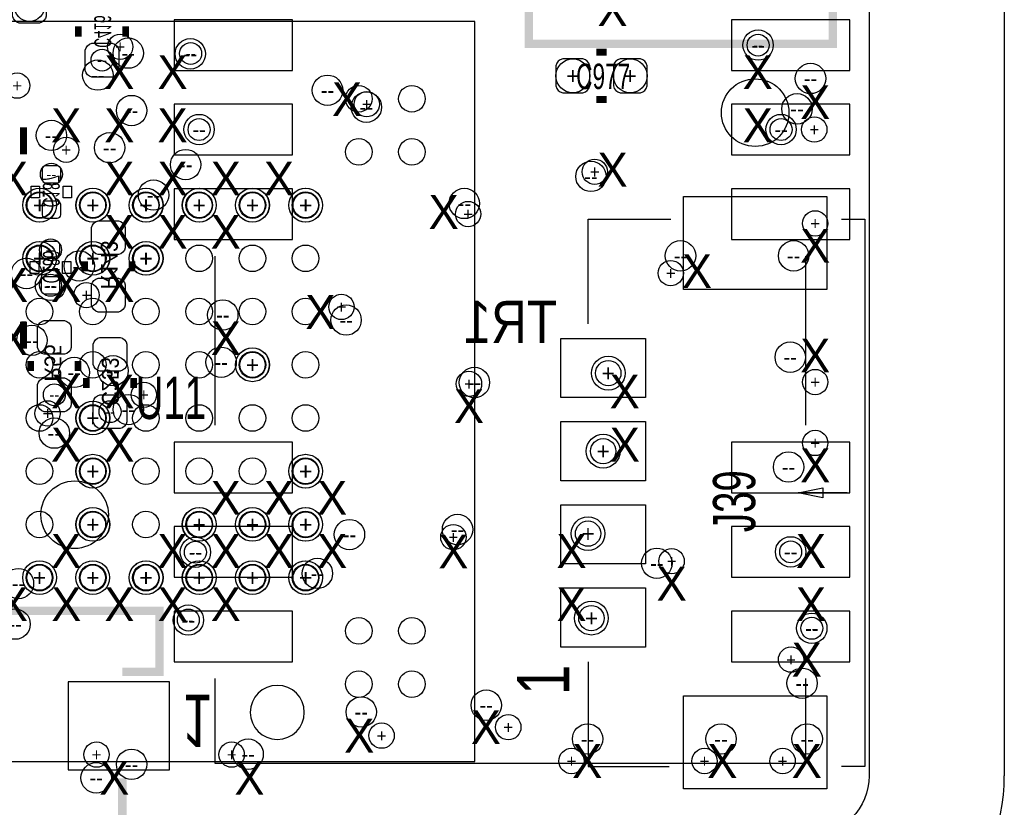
# Model space of a CAD drawing. Extents: x -22 to 398, y -34 to 263.
# Tile 32 of 39: x 49 to 64, y 8 to 20. Entities that reach past the tile are written whole.
import ezdxf
from ezdxf.enums import TextEntityAlignment as Align

# ---------------------------------------------------------------- set-up
doc = ezdxf.new("R2010")
doc.units = 0
for name, color, linetype in [('ASSY_BOT', 17, 'CONTINUOUS'), ('ASSY_TOP', 18, 'CONTINUOUS'), ('BOT', 16, 'CONTINUOUS'), ('DRILL', 12, 'CONTINUOUS'), ('OUTLINE', 6, 'CONTINUOUS'), ('SILK_BOT', 13, 'CONTINUOUS'), ('SILK_TOP', 14, 'CONTINUOUS'), ('TOP', 15, 'CONTINUOUS')]:
    doc.layers.add(name, color=color, linetype=linetype)

# ---------------------------------------------------------------- blocks, each defined once
blk = doc.blocks.new('FIGURE_CIRCLE')
blk.add_circle((0, 0), 0.5)

msp = doc.modelspace()

# ---------------------------------------------------------------- linework, layer by layer
at = {"layer": 'BOT'}
for points in [[(49.308004, 20.01647), (49.003204, 20.01647, -0.294587), (48.901604, 20.11807), (48.901604, 20.42287, -0.294587), (49.003204, 20.52447), (49.308004, 20.52447, -0.294587), (49.409604, 20.42287), (49.409604, 20.11807, -0.294587)], [(50.501804, 19.61007), (50.501804, 19.30527, -0.294587), (50.400204, 19.20367), (50.095404, 19.20367, -0.294587), (49.993804, 19.30527), (49.993804, 19.61007, -0.294587), (50.095404, 19.71167), (50.400204, 19.71167, -0.294587)], [(49.574704, 17.61617, 0.414214), (49.625504, 17.66697), (49.625504, 17.81937, 0.414214), (49.574704, 17.87017), (49.396904, 17.87017, 0.414214), (49.346104, 17.81937), (49.346104, 17.66697, 0.414214), (49.396904, 17.61617)], [(49.396904, 17.33677, 0.414214), (49.346104, 17.28597), (49.346104, 17.13357, 0.414214), (49.396904, 17.08277), (49.574704, 17.08277, 0.414214), (49.625504, 17.13357), (49.625504, 17.28597, 0.414214), (49.574704, 17.33677)], [(50.0888, 16.637), (50.0888, 16.9418, -0.294587), (50.1904, 17.0434), (50.4952, 17.0434, -0.294587), (50.5968, 16.9418), (50.5968, 16.637, -0.294587), (50.4952, 16.5354), (50.1904, 16.5354, -0.294587)], [(49.562004, 16.47952, 0.414214), (49.612804, 16.53032), (49.612804, 16.68272, 0.414214), (49.562004, 16.73352), (49.384204, 16.73352, 0.414214), (49.333404, 16.68272), (49.333404, 16.53032, 0.414214), (49.384204, 16.47952)], [(49.384204, 16.20012, 0.414214), (49.333404, 16.14932), (49.333404, 15.99692, 0.414214), (49.384204, 15.94612), (49.562004, 15.94612, 0.414214), (49.612804, 15.99692), (49.612804, 16.14932, 0.414214), (49.562004, 16.20012)], [(50.0888, 15.7734), (50.0888, 16.0782, -0.294587), (50.1904, 16.1798), (50.4952, 16.1798, -0.294587), (50.5968, 16.0782), (50.5968, 15.7734, -0.294587), (50.4952, 15.6718), (50.1904, 15.6718, -0.294587)], [(49.276, 15.1384), (49.276, 15.4432, -0.294587), (49.3776, 15.5448), (49.6824, 15.5448, -0.294587), (49.784, 15.4432), (49.784, 15.1384, -0.294587), (49.6824, 15.0368), (49.3776, 15.0368, -0.294587)], [(50.6222, 15.1892), (50.6222, 14.8844, -0.294587), (50.5206, 14.7828), (50.2158, 14.7828, -0.294587), (50.1142, 14.8844), (50.1142, 15.1892, -0.294587), (50.2158, 15.2908), (50.5206, 15.2908, -0.294587)], [(49.276, 14.2748), (49.276, 14.5796, -0.294587), (49.3776, 14.6812), (49.6824, 14.6812, -0.294587), (49.784, 14.5796), (49.784, 14.2748, -0.294587), (49.6824, 14.1732), (49.3776, 14.1732, -0.294587)], [(50.6222, 14.3256), (50.6222, 14.0208, -0.294587), (50.5206, 13.9192), (50.2158, 13.9192, -0.294587), (50.1142, 14.0208), (50.1142, 14.3256, -0.294587), (50.2158, 14.4272), (50.5206, 14.4272, -0.294587)]]:
    msp.add_lwpolyline(points, format="xyb", close=True, dxfattribs=at)
for points in [[(51.3334, 20.066), (51.3334, 19.304), (53.1114, 19.304), (53.1114, 20.066)], [(59.7154, 20.066), (59.7154, 19.304), (61.4934, 19.304), (61.4934, 20.066)], [(51.3334, 18.796), (51.3334, 18.034), (53.1114, 18.034), (53.1114, 18.796)], [(59.7154, 18.796), (59.7154, 18.034), (61.4934, 18.034), (61.4934, 18.796)], [(51.3334, 17.526), (51.3334, 16.764), (53.1114, 16.764), (53.1114, 17.526)], [(59.7154, 17.526), (59.7154, 16.764), (61.4934, 16.764), (61.4934, 17.526)], [(51.3334, 13.716), (51.3334, 12.954), (53.1114, 12.954), (53.1114, 13.716)], [(59.7154, 13.716), (59.7154, 12.954), (61.4934, 12.954), (61.4934, 13.716)], [(51.3334, 12.446), (51.3334, 11.684), (53.1114, 11.684), (53.1114, 12.446)], [(59.7154, 12.446), (59.7154, 11.684), (61.4934, 11.684), (61.4934, 12.446)], [(51.3334, 11.176), (51.3334, 10.414), (53.1114, 10.414), (53.1114, 11.176)], [(59.7154, 11.176), (59.7154, 10.414), (61.4934, 10.414), (61.4934, 11.176)], [(51.263804, 8.78967), (51.263804, 10.11047), (49.739804, 10.11047), (49.739804, 8.78967)]]:
    msp.add_lwpolyline(points, close=True, dxfattribs=at)
msp.add_circle((49.8348, 12.6238), 0.508, dxfattribs=at)
at = {"layer": 'OUTLINE'}
for points in [[(14.2875, 33.2105), (52.6415, 33.2105, 0.414203), (53.4035, 33.9725, -0.414224), (54.1655, 34.7345), (54.5465, 34.7345), (54.5465, 33.909, 0.999947), (56.1975, 33.909), (56.1975, 34.7345), (56.5785, 34.7345, -0.414231), (57.3405, 33.9725, 0.414196), (58.1025, 33.2105), (60.8965, 33.2105, -0.414228), (61.7855, 32.3215), (61.7855, 8.6995, -0.414205), (60.8965, 7.8105)], [(60.8965, 5.7785, 0.414214), (63.8175, 8.6995)]]:
    msp.add_lwpolyline(points, format="xyb", dxfattribs=at)
msp.add_lwpolyline([(63.8175, 32.3215), (63.8175, 8.6995)], dxfattribs=at)
at = {"layer": 'SILK_BOT'}
for points, const_width in [([(49.892204, 19.96567), (49.892204, 19.81327)], 0.1016), ([(50.603404, 19.96567), (50.603404, 19.81327)], 0.1016), ([(49.066704, 18.44802), (49.066704, 18.04162)], 0.1016), ([(49.9872, 16.2814), (49.9872, 16.4338)], 0.1016), ([(50.6984, 16.2814), (50.6984, 16.4338)], 0.1016), ([(49.066704, 15.12062), (49.066704, 15.52702)], 0.1016), ([(49.1744, 14.7828), (49.1744, 14.9352)], 0.1016), ([(49.8856, 14.7828), (49.8856, 14.9352)], 0.1016), ([(50.0126, 14.6812), (50.0126, 14.5288)], 0.1016), ([(50.7238, 14.6812), (50.7238, 14.5288)], 0.1016), ([(35.465004, 10.26287), (34.906204, 10.26287), (34.906204, 11.17727), (37.217604, 11.17727), (37.217604, 10.66927), (48.800004, 10.66927), (48.800004, 11.17727), (51.111404, 11.17727), (51.111404, 10.26287), (50.552604, 10.26287)], 0.127), ([(50.552604, 8.66267), (50.552604, 7.41807), (51.187604, 7.41807), (51.187604, 6.50367), (34.830004, 6.50367), (34.830004, 7.41807), (35.465004, 7.41807), (35.465004, 8.66267)], 0.127)]:
    msp.add_lwpolyline(points, dxfattribs=dict(at, const_width=const_width))
for points in [[(49.308004, 17.38757), (49.181004, 17.38757), (49.181004, 17.56537), (49.308004, 17.56537)], [(49.790604, 17.38757), (49.663604, 17.38757), (49.663604, 17.56537), (49.790604, 17.56537)], [(49.168304, 16.42872), (49.295304, 16.42872), (49.295304, 16.25092), (49.168304, 16.25092)], [(49.650904, 16.42872), (49.777904, 16.42872), (49.777904, 16.25092), (49.650904, 16.25092)]]:
    msp.add_lwpolyline(points, close=True, dxfattribs=at)
for points in [[(51.943, 16.51), (51.943, 13.97)], [(60.833, 13.97), (60.833, 16.51)], [(51.943, 10.16), (51.943, 8.89), (60.833, 8.89), (60.833, 10.16)]]:
    msp.add_lwpolyline(points, dxfattribs=at)
msp.add_lwpolyline([(53.2892, 9.652, 1), (52.4764, 9.652, 1)], format="xyb", close=True, dxfattribs=at)
at = {"layer": 'SILK_TOP', "const_width": 0.127}
msp.add_lwpolyline([(61.239654, 19.70532), (61.239654, 24.27732), (56.667654, 24.27732), (56.667654, 19.70532)], close=True, dxfattribs=at)
at = {"layer": 'SILK_TOP'}
msp.add_lwpolyline([(46.7614, 8.9154), (55.8546, 8.9154), (55.8546, 20.0406), (46.7614, 20.0406)], close=True, dxfattribs=at)
at = {"layer": 'SILK_TOP', "const_width": 0.1016}
for points in [[(57.683654, 19.57832), (57.836054, 19.57832)], [(57.683654, 18.86712), (57.836054, 18.86712)]]:
    msp.add_lwpolyline(points, dxfattribs=at)
at = {"layer": 'SILK_TOP'}
for points in [[(57.5564, 15.494), (57.5564, 17.0688), (58.801, 17.0688)], [(61.3664, 17.0688), (61.722, 17.0688), (61.722, 8.8392), (61.3664, 8.8392)], [(61.4553, 12.954), (60.7187, 12.954), (61.087, 13.0302), (61.087, 12.8778), (60.7187, 12.954)], [(57.5564, 10.414), (57.5564, 8.8392), (58.7756, 8.8392)]]:
    msp.add_lwpolyline(points, dxfattribs=at)
at = {"layer": 'TOP'}
for points in [[(57.175654, 18.96872), (57.480454, 18.96872, 0.294587), (57.582054, 19.07032), (57.582054, 19.37512, 0.294587), (57.480454, 19.47672), (57.175654, 19.47672, 0.294587), (57.074054, 19.37512), (57.074054, 19.07032, 0.294587)], [(58.039254, 18.96872), (58.344054, 18.96872, 0.294587), (58.445654, 19.07032), (58.445654, 19.37512, 0.294587), (58.344054, 19.47672), (58.039254, 19.47672, 0.294587), (57.937654, 19.37512), (57.937654, 19.07032, 0.294587)]]:
    msp.add_lwpolyline(points, format="xyb", close=True, dxfattribs=at)
for points in [[(61.1505, 16.009366), (58.9915, 16.009366), (58.9915, 17.406366), (61.1505, 17.406366)], [(58.42, 14.384528), (57.15, 14.384528), (57.15, 15.273528), (58.42, 15.273528)], [(58.42, 13.134594), (57.15, 13.134594), (57.15, 14.023594), (58.42, 14.023594)], [(58.42, 11.884406), (57.15, 11.884406), (57.15, 12.773406), (58.42, 12.773406)], [(58.42, 10.634472), (57.15, 10.634472), (57.15, 11.523472), (58.42, 11.523472)], [(61.1505, 8.501634), (58.9915, 8.501634), (58.9915, 9.898634), (61.1505, 9.898634)]]:
    msp.add_lwpolyline(points, close=True, dxfattribs=at)
for centre, radius in [((60.071, 18.669), 0.508), ((54.108604, 18.878804), 0.200025), ((54.908704, 18.878804), 0.200025), ((54.108604, 18.078704), 0.200025), ((54.908704, 18.078704), 0.200025), ((49.30775, 17.278604), 0.200025), ((50.10785, 17.278604), 0.200025), ((50.90795, 17.278604), 0.200025), ((51.708304, 17.278604), 0.200025), ((52.508404, 17.278604), 0.200025), ((53.308504, 17.278604), 0.200025), ((49.30775, 16.478504), 0.200025), ((50.10785, 16.478504), 0.200025), ((50.90795, 16.478504), 0.200025), ((51.708304, 16.478504), 0.200025), ((52.508404, 16.478504), 0.200025), ((53.308504, 16.478504), 0.200025), ((49.30775, 15.678404), 0.200025), ((50.10785, 15.678404), 0.200025), ((50.90795, 15.678404), 0.200025), ((51.708304, 15.678404), 0.200025), ((52.508404, 15.678404), 0.200025), ((53.308504, 15.678404), 0.200025), ((49.30775, 14.878304), 0.200025), ((50.10785, 14.878304), 0.200025), ((50.90795, 14.878304), 0.200025), ((51.708304, 14.878304), 0.200025), ((52.508404, 14.878304), 0.200025), ((53.308504, 14.878304), 0.200025), ((49.30775, 14.07795), 0.200025), ((50.10785, 14.07795), 0.200025), ((50.90795, 14.07795), 0.200025), ((51.708304, 14.07795), 0.200025), ((52.508404, 14.07795), 0.200025), ((53.308504, 14.07795), 0.200025), ((49.30775, 13.27785), 0.200025), ((50.10785, 13.27785), 0.200025), ((50.90795, 13.27785), 0.200025), ((51.708304, 13.27785), 0.200025), ((52.508404, 13.27785), 0.200025), ((53.308504, 13.27785), 0.200025), ((49.30775, 12.47775), 0.200025), ((50.10785, 12.47775), 0.200025), ((50.90795, 12.47775), 0.200025), ((51.708304, 12.47775), 0.200025), ((52.508404, 12.47775), 0.200025), ((53.308504, 12.47775), 0.200025), ((49.30775, 11.67765), 0.200025), ((50.10785, 11.67765), 0.200025), ((50.90795, 11.67765), 0.200025), ((51.708304, 11.67765), 0.200025), ((52.508404, 11.67765), 0.200025), ((53.308504, 11.67765), 0.200025), ((54.108604, 10.87755), 0.200025), ((54.908704, 10.87755), 0.200025), ((54.108604, 10.07745), 0.200025), ((54.908704, 10.07745), 0.200025)]:
    msp.add_circle(centre, radius, dxfattribs=at)

# ---------------------------------------------------------------- block references
at = {"layer": 'DRILL'}
for p, xscale, yscale in [((49.155604, 20.27047), 0.4572, 0.4572), ((50.5206, 19.6596), 0.381, 0.381), ((60.114434, 19.685), 0.4572, 0.4572), ((60.114434, 19.68373), 0.3302, 0.3302), ((50.64125, 19.56435), 0.4572, 0.4572), ((51.574954, 19.55292), 0.4572, 0.4572), ((51.580034, 19.558), 0.3302, 0.3302), ((50.247804, 19.45767), 0.3302, 0.3302), ((50.18405, 19.23415), 0.4572, 0.4572), ((57.328054, 19.22272), 0.508, 0.508), ((58.191654, 19.22272), 0.508, 0.508), ((60.90285, 19.18335), 0.4572, 0.4572), ((48.9712, 19.0754), 0.381, 0.381), ((53.63845, 19.00555), 0.4572, 0.4572), ((54.22265, 18.75155), 0.4572, 0.4572), ((54.229, 18.796), 0.381, 0.381), ((50.69205, 18.70075), 0.4572, 0.4572), ((60.69965, 18.72615), 0.4572, 0.4572), ((49.485804, 18.32737), 0.4572, 0.4572), ((51.707034, 18.415), 0.4572, 0.4572), ((51.707034, 18.415), 0.3302, 0.3302), ((60.459874, 18.415), 0.4572, 0.4572), ((60.459874, 18.415), 0.3302, 0.3302), ((60.96, 18.415), 0.381, 0.381), ((50.36185, 18.14195), 0.4572, 0.4572), ((49.7078, 18.1102), 0.381, 0.381), ((51.50485, 17.88795), 0.4572, 0.4572), ((57.60085, 17.71015), 0.4572, 0.4572), ((57.658, 17.78), 0.381, 0.381), ((49.485804, 17.74317), 0.3302, 0.3302), ((51.02225, 17.43075), 0.4572, 0.4572), ((49.30775, 17.278604), 0.508, 0.508), ((49.31029, 17.278604), 0.508, 0.508), ((50.10785, 17.278604), 0.508, 0.508), ((50.11039, 17.278604), 0.508, 0.508), ((50.90795, 17.278604), 0.508, 0.508), ((50.91049, 17.278604), 0.508, 0.508), ((51.708304, 17.278604), 0.508, 0.508), ((51.710844, 17.278604), 0.508, 0.508), ((52.508404, 17.278604), 0.508, 0.508), ((52.510944, 17.278604), 0.508, 0.508), ((53.308504, 17.278604), 0.508, 0.508), ((53.311044, 17.278604), 0.508, 0.508), ((55.69585, 17.30375), 0.4572, 0.4572), ((49.31029, 17.278604), 0.381, 0.381), ((50.11039, 17.278604), 0.381, 0.381), ((50.91049, 17.278604), 0.381, 0.381), ((51.710844, 17.278604), 0.381, 0.381), ((52.510944, 17.278604), 0.381, 0.381), ((53.311044, 17.278604), 0.381, 0.381), ((55.753, 17.145), 0.381, 0.381), ((60.973462, 17.004538), 0.381, 0.381), ((49.473104, 16.60652), 0.3302, 0.3302), ((58.94705, 16.51635), 0.4572, 0.4572), ((60.64885, 16.51635), 0.4572, 0.4572), ((49.30775, 16.478504), 0.508, 0.508), ((49.31029, 16.478504), 0.508, 0.508), ((49.31029, 16.478504), 0.381, 0.381), ((49.90465, 16.36395), 0.4572, 0.4572), ((50.10785, 16.478504), 0.508, 0.508), ((50.11039, 16.478504), 0.508, 0.508), ((50.11039, 16.478504), 0.381, 0.381), ((50.90795, 16.478504), 0.508, 0.508), ((50.91049, 16.478504), 0.508, 0.508), ((50.91049, 16.478504), 0.381, 0.381), ((49.111154, 16.25092), 0.4572, 0.4572), ((58.801, 16.256), 0.381, 0.381), ((49.473104, 16.07312), 0.4572, 0.4572), ((49.473104, 16.07312), 0.3302, 0.3302), ((50.0126, 15.9258), 0.381, 0.381), ((52.06365, 15.62735), 0.4572, 0.4572), ((53.848, 15.748), 0.381, 0.381), ((53.91785, 15.55115), 0.4572, 0.4572), ((49.19345, 15.24635), 0.4572, 0.4572), ((52.03825, 14.91615), 0.4572, 0.4572), ((52.508404, 14.878304), 0.508, 0.508), ((52.510944, 14.878304), 0.508, 0.508), ((60.59805, 14.99235), 0.4572, 0.4572), ((49.82845, 14.76375), 0.4572, 0.4572), ((50.41265, 14.78915), 0.4572, 0.4572), ((52.510944, 14.878304), 0.381, 0.381), ((57.861454, 14.75232), 0.508, 0.508), ((55.84825, 14.61135), 0.4572, 0.4572), ((57.861454, 14.75232), 0.381, 0.381), ((60.973462, 14.618462), 0.381, 0.381), ((55.766462, 14.591538), 0.381, 0.381), ((49.53, 14.4272), 0.3302, 0.3302), ((50.8762, 14.4272), 0.381, 0.381), ((50.64125, 14.20495), 0.4572, 0.4572), ((49.4284, 14.1478), 0.381, 0.381), ((50.10785, 14.07795), 0.508, 0.508), ((50.11039, 14.07795), 0.508, 0.508), ((50.11039, 14.07795), 0.381, 0.381), ((50.3682, 14.1732), 0.3302, 0.3302), ((49.53, 13.850874), 0.4572, 0.4572), ((57.785, 13.579094), 0.508, 0.508), ((60.973462, 13.702538), 0.381, 0.381), ((57.785, 13.579094), 0.381, 0.381), ((50.10785, 13.27785), 0.508, 0.508), ((50.11039, 13.27785), 0.508, 0.508), ((53.308504, 13.27785), 0.508, 0.508), ((53.311044, 13.27785), 0.508, 0.508), ((60.57265, 13.34135), 0.4572, 0.4572), ((50.11039, 13.27785), 0.381, 0.381), ((53.311044, 13.27785), 0.381, 0.381), ((50.10785, 12.47775), 0.508, 0.508), ((50.11039, 12.47775), 0.508, 0.508), ((50.11039, 12.47775), 0.381, 0.381), ((51.708304, 12.47775), 0.508, 0.508), ((51.710844, 12.47775), 0.508, 0.508), ((51.710844, 12.47775), 0.381, 0.381), ((52.508404, 12.47775), 0.508, 0.508), ((52.510944, 12.47775), 0.508, 0.508), ((52.510944, 12.47775), 0.381, 0.381), ((53.308504, 12.47775), 0.508, 0.508), ((53.311044, 12.47775), 0.508, 0.508), ((53.311044, 12.47775), 0.381, 0.381), ((55.59425, 12.40155), 0.4572, 0.4572), ((57.556654, 12.33932), 0.508, 0.508), ((53.96865, 12.32535), 0.4572, 0.4572), ((55.531512, 12.286488), 0.381, 0.381), ((57.556654, 12.33932), 0.381, 0.381), ((60.6044, 12.065), 0.4572, 0.4572), ((51.651154, 12.05992), 0.4572, 0.4572), ((51.651154, 12.05992), 0.3302, 0.3302), ((60.6044, 12.065), 0.3302, 0.3302), ((58.59145, 11.89355), 0.4572, 0.4572), ((58.814462, 11.924538), 0.381, 0.381), ((49.30775, 11.67765), 0.508, 0.508), ((49.30775, 11.67765), 0.381, 0.381), ((50.10785, 11.67765), 0.508, 0.508), ((50.10785, 11.67765), 0.381, 0.381), ((50.90795, 11.67765), 0.508, 0.508), ((50.91049, 11.67765), 0.508, 0.508), ((50.91049, 11.67765), 0.381, 0.381), ((51.708304, 11.67765), 0.508, 0.508), ((51.710844, 11.67765), 0.508, 0.508), ((51.710844, 11.67765), 0.381, 0.381), ((52.508404, 11.67765), 0.508, 0.508), ((52.510944, 11.67765), 0.508, 0.508), ((52.510944, 11.67765), 0.381, 0.381), ((53.308504, 11.67765), 0.508, 0.508), ((53.311044, 11.67765), 0.508, 0.508), ((53.311044, 11.67765), 0.381, 0.381), ((53.48605, 11.74115), 0.4572, 0.4572), ((48.99025, 11.58875), 0.4572, 0.4572), ((51.54549, 11.04011), 0.4572, 0.4572), ((57.607454, 11.06932), 0.508, 0.508), ((57.607454, 11.06932), 0.381, 0.381), ((48.93945, 10.97915), 0.4572, 0.4572), ((51.54549, 11.04011), 0.3302, 0.3302), ((60.922154, 10.91692), 0.4572, 0.4572), ((60.922154, 10.91692), 0.3302, 0.3302), ((60.609988, 10.444988), 0.381, 0.381), ((60.77585, 10.09015), 0.4572, 0.4572), ((56.02605, 9.75995), 0.4572, 0.4572), ((54.14645, 9.65835), 0.4572, 0.4572), ((54.452012, 9.301988), 0.381, 0.381), ((56.357012, 9.428988), 0.381, 0.381), ((57.55005, 9.25195), 0.4572, 0.4572), ((59.55665, 9.25195), 0.4572, 0.4572), ((60.85205, 9.25195), 0.4572, 0.4572), ((50.165, 9.017), 0.381, 0.381), ((52.197, 9.017), 0.381, 0.381), ((52.44465, 9.02335), 0.4572, 0.4572), ((50.69205, 8.87095), 0.4572, 0.4572), ((57.307988, 8.920988), 0.381, 0.381), ((59.309, 8.920988), 0.381, 0.381), ((60.482988, 8.920988), 0.381, 0.381), ((50.15865, 8.66775), 0.4572, 0.4572)]:
    msp.add_blockref('FIGURE_CIRCLE', p, dxfattribs=dict(at, xscale=xscale, yscale=yscale))

# ---------------------------------------------------------------- texts
at = {"layer": 'ASSY_BOT', "text_generation_flag": 2}
for s, width, p in [('C416', 0.6, (50.130964, 19.8882)), ('C187', 0.6, (49.356772, 17.48917)), ('R143', 0.9, (50.230278, 16.377158)), ('C186', 0.6, (49.356518, 16.346678)), ('R55', 0.9, (49.382172, 14.90472)), ('C253', 0.9, (50.245518, 14.62532))]:
    msp.add_text(s, height=0.254, rotation=270, dxfattribs=dict(at, width=width)).set_placement(p, align=Align.CENTER)
at = {"layer": 'ASSY_BOT', "text_generation_flag": 2, "width": 0.8784}
msp.add_text('TR1', height=0.635, dxfattribs=at).set_placement((56.388, 15.205964), align=Align.CENTER)
at = {"layer": 'ASSY_TOP'}
for s, height, width, p in [('C977', 0.381, 0.666667, (57.785, 19.0246)), ('U11', 0.635, 0.68, (51.2826, 14.063218))]:
    msp.add_text(s, height=height, dxfattribs=dict(at, width=width)).set_placement(p, align=Align.CENTER)
at = {"layer": 'ASSY_TOP', "width": 0.68}
msp.add_text('J39', height=0.635, rotation=90, dxfattribs=at).set_placement((60.071, 12.827), align=Align.CENTER)
at = {"layer": 'DRILL'}
for s, height, p in [('X', 0.508, (57.925462, 20.223988)), ('+', 0.1905, (50.5206, 19.6596)), ('--', 0.2286, (50.64125, 19.56435)), ('--', 0.2286, (60.114434, 19.685)), ('--', 0.1651, (60.114434, 19.68373)), ('--', 0.1651, (50.247804, 19.45767)), ('X', 0.508, (50.5079, 19.2786)), ('X', 0.508, (51.308, 19.2786)), ('--', 0.2286, (51.574954, 19.55292)), ('--', 0.1651, (51.580034, 19.558)), ('X', 0.508, (60.1091, 19.2786)), ('+', 0.254, (57.328054, 19.22272)), ('+', 0.254, (58.191654, 19.22272)), ('+', 0.1905, (48.9712, 19.0754)), ('--', 0.2286, (50.18405, 19.23415)), ('X', 0.508, (53.931312, 18.871438)), ('--', 0.2286, (60.90285, 19.18335)), ('--', 0.2286, (53.63845, 19.00555)), ('X', 0.508, (60.973462, 18.826988)), ('+', 0.1905, (54.229, 18.796)), ('X', 0.508, (49.7078, 18.4785)), ('X', 0.508, (50.5079, 18.4785)), ('--', 0.2286, (50.69205, 18.70075)), ('X', 0.508, (51.308, 18.4785)), ('--', 0.2286, (54.22265, 18.75155)), ('X', 0.508, (60.1091, 18.4785)), ('--', 0.2286, (60.69965, 18.72615)), ('--', 0.2286, (51.707034, 18.415)), ('--', 0.1651, (51.707034, 18.415)), ('--', 0.2286, (60.459874, 18.415)), ('--', 0.1651, (60.459874, 18.415)), ('+', 0.1905, (60.96, 18.415)), ('--', 0.2286, (49.485804, 18.32737)), ('+', 0.1905, (49.7078, 18.1102)), ('--', 0.2286, (50.36185, 18.14195)), ('X', 0.508, (48.9077, 17.6784)), ('X', 0.508, (50.5079, 17.6784)), ('X', 0.508, (51.308, 17.6784)), ('X', 0.508, (52.1081, 17.6784)), ('X', 0.508, (52.9082, 17.6784)), ('X', 0.508, (57.925462, 17.810988)), ('--', 0.2286, (51.50485, 17.88795)), ('+', 0.1905, (57.658, 17.78)), ('--', 0.1651, (49.485804, 17.74317)), ('--', 0.2286, (57.60085, 17.71015)), ('+', 0.254, (49.30775, 17.278604)), ('+', 0.254, (49.31029, 17.278604)), ('+', 0.1905, (49.31029, 17.278604)), ('+', 0.254, (50.10785, 17.278604)), ('+', 0.254, (50.11039, 17.278604)), ('+', 0.1905, (50.11039, 17.278604)), ('+', 0.254, (50.90795, 17.278604)), ('+', 0.254, (50.91049, 17.278604)), ('+', 0.1905, (50.91049, 17.278604)), ('--', 0.2286, (51.02225, 17.43075)), ('+', 0.254, (51.708304, 17.278604)), ('+', 0.254, (51.710844, 17.278604)), ('+', 0.1905, (51.710844, 17.278604)), ('+', 0.254, (52.508404, 17.278604)), ('+', 0.254, (52.510944, 17.278604)), ('+', 0.1905, (52.510944, 17.278604)), ('+', 0.254, (53.308504, 17.278604)), ('+', 0.254, (53.311044, 17.278604)), ('+', 0.1905, (53.311044, 17.278604)), ('X', 0.508, (55.385462, 17.175988)), ('--', 0.2286, (55.69585, 17.30375)), ('+', 0.1905, (55.753, 17.145)), ('X', 0.508, (50.5079, 16.8783)), ('X', 0.508, (51.308, 16.8783)), ('X', 0.508, (52.1081, 16.8783)), ('+', 0.1905, (60.973462, 17.004538)), ('X', 0.508, (60.973462, 16.667988)), ('--', 0.1651, (49.473104, 16.60652)), ('+', 0.254, (49.30775, 16.478504)), ('+', 0.254, (49.31029, 16.478504)), ('+', 0.1905, (49.31029, 16.478504)), ('+', 0.254, (50.10785, 16.478504)), ('+', 0.254, (50.11039, 16.478504)), ('+', 0.1905, (50.11039, 16.478504)), ('+', 0.254, (50.90795, 16.478504)), ('+', 0.254, (50.91049, 16.478504)), ('+', 0.1905, (50.91049, 16.478504)), ('--', 0.2286, (58.94705, 16.51635)), ('X', 0.508, (59.195462, 16.286988)), ('--', 0.2286, (60.64885, 16.51635)), ('X', 0.508, (48.9077, 16.0782)), ('X', 0.508, (49.7078, 16.0782)), ('--', 0.2286, (49.90465, 16.36395)), ('X', 0.508, (50.5079, 16.0782)), ('+', 0.1905, (58.801, 16.256)), ('--', 0.2286, (49.111154, 16.25092)), ('--', 0.2286, (49.473104, 16.07312)), ('--', 0.1651, (49.473104, 16.07312)), ('+', 0.1905, (50.0126, 15.9258)), ('X', 0.508, (53.531262, 15.671038)), ('+', 0.1905, (53.848, 15.748)), ('--', 0.2286, (52.06365, 15.62735)), ('X', 0.508, (48.9077, 15.2781)), ('X', 0.508, (52.1081, 15.2781)), ('--', 0.2286, (53.91785, 15.55115)), ('X', 0.508, (60.973462, 15.016988)), ('--', 0.2286, (49.19345, 15.24635)), ('+', 0.254, (52.508404, 14.878304)), ('+', 0.254, (52.510944, 14.878304)), ('--', 0.2286, (60.59805, 14.99235)), ('--', 0.2286, (52.03825, 14.91615)), ('+', 0.1905, (52.510944, 14.878304)), ('+', 0.254, (57.861454, 14.75232)), ('+', 0.1905, (57.861454, 14.75232)), ('X', 0.508, (49.7078, 14.478)), ('--', 0.2286, (49.82845, 14.76375)), ('--', 0.2286, (50.41265, 14.78915)), ('X', 0.508, (50.5079, 14.478)), ('X', 0.508, (58.10885, 14.478)), ('+', 0.1905, (60.973462, 14.618462)), ('+', 0.1905, (55.766462, 14.591538)), ('--', 0.2286, (55.84825, 14.61135)), ('--', 0.1651, (49.53, 14.4272)), ('+', 0.1905, (50.8762, 14.4272)), ('X', 0.508, (55.766462, 14.254988)), ('+', 0.1905, (49.4284, 14.1478)), ('+', 0.254, (50.10785, 14.07795)), ('+', 0.254, (50.11039, 14.07795)), ('+', 0.1905, (50.11039, 14.07795)), ('--', 0.1651, (50.3682, 14.1732)), ('--', 0.2286, (50.64125, 14.20495)), ('X', 0.508, (49.7078, 13.6779)), ('X', 0.508, (50.5079, 13.6779)), ('X', 0.508, (58.10885, 13.6779)), ('--', 0.2286, (49.53, 13.850874)), ('+', 0.254, (57.785, 13.579094)), ('+', 0.1905, (57.785, 13.579094)), ('+', 0.1905, (60.973462, 13.702538)), ('X', 0.508, (60.973462, 13.365988)), ('+', 0.254, (50.10785, 13.27785)), ('+', 0.254, (50.11039, 13.27785)), ('+', 0.1905, (50.11039, 13.27785)), ('+', 0.254, (53.308504, 13.27785)), ('+', 0.254, (53.311044, 13.27785)), ('+', 0.1905, (53.311044, 13.27785)), ('--', 0.2286, (60.57265, 13.34135)), ('X', 0.508, (52.1081, 12.8778)), ('X', 0.508, (52.9082, 12.8778)), ('X', 0.508, (53.7083, 12.8778)), ('+', 0.254, (50.10785, 12.47775)), ('+', 0.254, (50.11039, 12.47775)), ('+', 0.1905, (50.11039, 12.47775)), ('+', 0.254, (51.708304, 12.47775)), ('+', 0.254, (51.710844, 12.47775)), ('+', 0.1905, (51.710844, 12.47775)), ('+', 0.254, (52.508404, 12.47775)), ('+', 0.254, (52.510944, 12.47775)), ('+', 0.1905, (52.510944, 12.47775)), ('+', 0.254, (53.308504, 12.47775)), ('+', 0.254, (53.311044, 12.47775)), ('+', 0.1905, (53.311044, 12.47775)), ('X', 0.508, (49.7078, 12.0777)), ('X', 0.508, (51.308, 12.0777)), ('X', 0.508, (52.1081, 12.0777)), ('X', 0.508, (52.9082, 12.0777)), ('X', 0.508, (53.7083, 12.0777)), ('--', 0.2286, (53.96865, 12.32535)), ('X', 0.508, (55.531512, 12.070588)), ('+', 0.1905, (55.531512, 12.286488)), ('--', 0.2286, (55.59425, 12.40155)), ('X', 0.508, (57.30875, 12.0777)), ('+', 0.254, (57.556654, 12.33932)), ('+', 0.1905, (57.556654, 12.33932)), ('X', 0.508, (60.9092, 12.0777)), ('--', 0.2286, (51.651154, 12.05992)), ('--', 0.1651, (51.651154, 12.05992)), ('--', 0.2286, (60.6044, 12.065)), ('--', 0.1651, (60.6044, 12.065)), ('--', 0.2286, (58.59145, 11.89355)), ('+', 0.1905, (58.814462, 11.924538)), ('+', 0.254, (49.30775, 11.67765)), ('+', 0.1905, (49.30775, 11.67765)), ('+', 0.254, (50.10785, 11.67765)), ('+', 0.1905, (50.10785, 11.67765)), ('+', 0.254, (50.90795, 11.67765)), ('+', 0.254, (50.91049, 11.67765)), ('+', 0.1905, (50.91049, 11.67765)), ('+', 0.254, (51.708304, 11.67765)), ('+', 0.254, (51.710844, 11.67765)), ('+', 0.1905, (51.710844, 11.67765)), ('+', 0.254, (52.508404, 11.67765)), ('+', 0.254, (52.510944, 11.67765)), ('+', 0.1905, (52.510944, 11.67765)), ('+', 0.254, (53.308504, 11.67765)), ('+', 0.254, (53.311044, 11.67765)), ('+', 0.1905, (53.311044, 11.67765)), ('--', 0.2286, (53.48605, 11.74115)), ('X', 0.508, (58.814462, 11.587988)), ('--', 0.2286, (48.99025, 11.58875)), ('X', 0.508, (48.9077, 11.2776)), ('X', 0.508, (49.71034, 11.2776)), ('X', 0.508, (50.5079, 11.2776)), ('X', 0.508, (51.308, 11.2776)), ('X', 0.508, (52.1081, 11.2776)), ('X', 0.508, (57.30875, 11.2776)), ('X', 0.508, (60.9092, 11.2776)), ('+', 0.254, (57.607454, 11.06932)), ('+', 0.1905, (57.607454, 11.06932)), ('--', 0.2286, (48.93945, 10.97915)), ('--', 0.2286, (51.54549, 11.04011)), ('--', 0.1651, (51.54549, 11.04011)), ('--', 0.2286, (60.922154, 10.91692)), ('--', 0.1651, (60.922154, 10.91692)), ('X', 0.508, (60.846462, 10.444988)), ('+', 0.1905, (60.609988, 10.444988)), ('--', 0.2286, (60.77585, 10.09015)), ('--', 0.2286, (54.14645, 9.65835)), ('X', 0.508, (56.020462, 9.428988)), ('--', 0.2286, (56.02605, 9.75995)), ('X', 0.508, (54.115462, 9.301988)), ('+', 0.1905, (56.357012, 9.428988)), ('+', 0.1905, (54.452012, 9.301988)), ('--', 0.2286, (57.55005, 9.25195)), ('--', 0.2286, (59.55665, 9.25195)), ('--', 0.2286, (60.85205, 9.25195)), ('+', 0.1905, (50.165, 9.017)), ('+', 0.1905, (52.197, 9.017)), ('X', 0.508, (57.544462, 8.920988)), ('X', 0.508, (59.576462, 8.920988)), ('X', 0.508, (60.846462, 8.920988)), ('X', 0.508, (50.432462, 8.666988)), ('X', 0.508, (52.464462, 8.666988)), ('--', 0.2286, (52.44465, 9.02335)), ('+', 0.1905, (57.307988, 8.920988)), ('+', 0.1905, (59.309, 8.920988)), ('+', 0.1905, (60.482988, 8.920988)), ('--', 0.2286, (50.69205, 8.87095)), ('--', 0.2286, (50.15865, 8.66775))]:
    msp.add_text(s, height=height, dxfattribs=at).set_placement(p, align=Align.MIDDLE_CENTER)
at = {"layer": 'SILK_BOT', "text_generation_flag": 2, "width": 0.774194}
msp.add_text('1', height=0.7874, rotation=180, dxfattribs=at).set_placement((51.676554, 9.917938), align=Align.CENTER)
at = {"layer": 'SILK_TOP', "width": 0.774194}
msp.add_text('1', height=0.7874, rotation=90, dxfattribs=at).set_placement((57.277, 10.139934), align=Align.CENTER)

doc.saveas('drawing.dxf')
